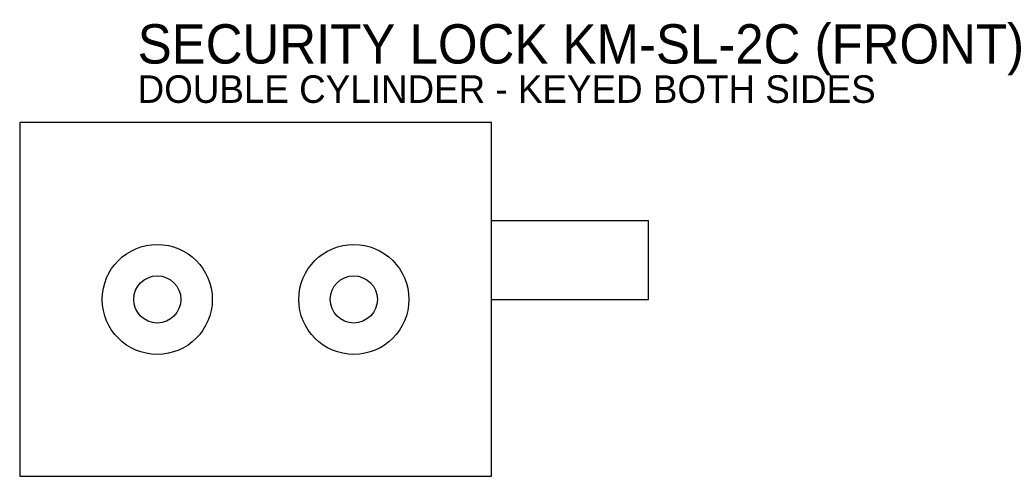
# Model space of a CAD drawing. Header units: metres. Extents: x 0 to 250, y 0 to 116.
import ezdxf

# ---------------------------------------------------------------- set-up
doc = ezdxf.new("R2010")
doc.units = ezdxf.units.M

msp = doc.modelspace()

# ---------------------------------------------------------------- linework, layer by layer
for p, q in [((120, 90), (0, 90)), ((0, 90), (0, 0)), ((120, 0), (120, 90)), ((160, 65), (120, 65)), ((160, 45), (160, 65)), ((120, 45), (160, 45)), ((0, 0), (120, 0))]:
    msp.add_line(p, q)
for centre in [(35, 45), (85, 45)]:
    msp.add_circle(centre, 14)
at = {"layer": 'HOLES'}
for centre in [(35, 45), (85, 45)]:
    msp.add_circle(centre, 6, dxfattribs=at)

# ---------------------------------------------------------------- texts
for s, height, p in [('SECURITY LOCK KM-SL-2C (FRONT)', 10, (30, 105)), ('DOUBLE CYLINDER - KEYED BOTH SIDES', 7, (30, 95))]:
    msp.add_text(s, height=height).set_placement(p)

doc.saveas('drawing.dxf')
